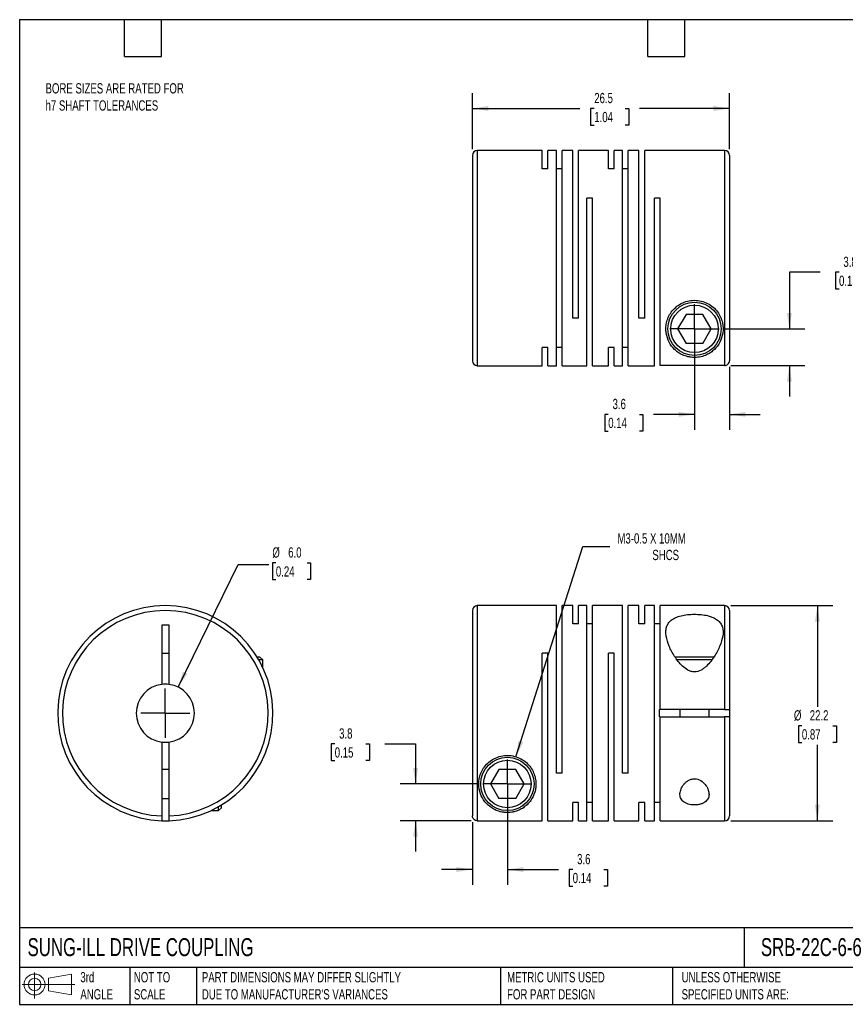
# Model space of a CAD drawing. Header units: millimetres. Extents: x 3 to 137, y 3 to 105.
# Tile 1 of 2: x 3 to 88, y 3 to 105. Entities that reach past the tile are written whole.
import ezdxf

# ---------------------------------------------------------------- set-up
doc = ezdxf.new("R2010")
doc.units = ezdxf.units.MM
doc.header["$LTSCALE"] = 0.5
doc.linetypes.add('SLD-Center', pattern=[19.05, 15.24, -1.27, 1.27, -1.27])
doc.linetypes.add('SLD-Solid', pattern=[0])
doc.layers.add('CENTER', color=40, linetype='SLD-Center')
doc.layers.add('SLD-DEFPOINTS', color=7, linetype='Continuous')
doc.layers.add('DIMENSIONS', color=140, linetype='SLD-Solid', lineweight=25)
doc.layers.add('TEXT', color=140, linetype='SLD-Solid', lineweight=25)
doc.styles.add('SLDTEXTSTYLE0', font='TXT', dxfattribs={"width": 0.7})
doc.dimstyles.new('SLDDIMSTYLE0', dxfattribs={"dimtxt": 1.079004, "dimasz": 1.651, "dimexe": 0, "dimexo": 0.0625, "dimgap": 0.269751, "dimtad": 0, "dimtih": 1, "dimtoh": 1, "dimdec": 1, "dimrnd": 1e-09, "dimzin": 12, "dimdsep": 46, "dimtxsty": 'SLDTEXTSTYLE0', "dimsah": 1, "dimcen": 0.09, "dimadec": 0, "dimazin": 3, "dimtfac": 1, "dimtdec": 1, "dimtmove": 0, "dimatfit": 0, "dimfxl": 0, "dimfrac": 2, "dimtolj": 1, "dimtzin": 12, "dimarcsym": 0})
doc.dimstyles.new('SLDDIMSTYLE1', dxfattribs={"dimtxt": 1.079004, "dimasz": 1.651, "dimexe": 0, "dimexo": 0.0625, "dimgap": 0.269751, "dimtad": 0, "dimtih": 1, "dimtoh": 1, "dimdec": 1, "dimrnd": 1e-09, "dimzin": 12, "dimdsep": 46, "dimtxsty": 'SLDTEXTSTYLE0', "dimsah": 1, "dimcen": 0, "dimadec": 0, "dimazin": 3, "dimtfac": 1, "dimtdec": 1, "dimtofl": 0, "dimtmove": 0, "dimatfit": 3, "dimfxl": 0, "dimfrac": 2, "dimtolj": 1, "dimtzin": 12, "dimarcsym": 0})
doc.dimstyles.new('SLDDIMSTYLE2', dxfattribs={"dimtxt": 1.079004, "dimasz": 1.651, "dimexe": 0, "dimexo": 0.0625, "dimgap": 0.269751, "dimtad": 0, "dimtih": 1, "dimtoh": 1, "dimdec": 1, "dimrnd": 1e-09, "dimzin": 12, "dimdsep": 46, "dimtxsty": 'SLDTEXTSTYLE0', "dimsah": 1, "dimcen": 0.09, "dimadec": 0, "dimazin": 3, "dimtfac": 1, "dimtdec": 1, "dimtofl": 0, "dimtmove": 0, "dimatfit": 3, "dimfxl": 0, "dimfrac": 2, "dimtolj": 1, "dimtzin": 12, "dimarcsym": 0})
doc.dimstyles.new('SLDDIMSTYLE3', dxfattribs={"dimtxt": 1.079004, "dimasz": 1.651, "dimexe": 0, "dimexo": 0.0625, "dimgap": 0.269751, "dimtad": 0, "dimtih": 1, "dimtoh": 1, "dimdec": 1, "dimrnd": 1e-09, "dimzin": 4, "dimdsep": 46, "dimtxsty": 'SLDTEXTSTYLE0', "dimsah": 1, "dimcen": 0, "dimadec": 0, "dimazin": 1, "dimtfac": 1, "dimtdec": 1, "dimtofl": 0, "dimtmove": 0, "dimatfit": 3, "dimfxl": 0, "dimfrac": 2, "dimtolj": 1, "dimtzin": 12, "dimarcsym": 0})

# ---------------------------------------------------------------- blocks, each defined once
blk = doc.blocks.new('Block11')
at = {"color": 7, "linetype": 'SLD-Solid', "lineweight": 18}
for p, q in [((1.29, 2.66), (1.29, 0)), ((2.74, 2.08), (5.09, 2.52)), ((2.74, 0.8), (2.74, 2.08)), ((5.09, 2.52), (5.09, 0.37)), ((0, 1.44), (5.44, 1.44)), ((2.74, 0.8), (5.09, 0.37))]:
    blk.add_line(p, q, dxfattribs=at)
for radius in [1.08, 0.643]:
    blk.add_circle((1.29, 1.44), radius, dxfattribs=at)
blk = doc.blocks.new('Block12')
at = {"layer": 'SLD-DEFPOINTS'}
blk.add_blockref('Block11', (0, 0), dxfattribs=at)
blk = doc.blocks.new('_D')
at = {"layer": 'DIMENSIONS'}
for p, q in [((53.46, 25.28), (53.46, 15.5)), ((49.86, 21.98), (49.86, 15.5)), ((49.86, 17.09), (46.68, 17.09)), ((53.46, 17.09), (58.73, 17.09)), ((60.2, 17.09), (59.83, 17.09)), ((59.83, 17.09), (59.83, 15.37)), ((63.4, 17.09), (63.77, 17.09)), ((63.77, 17.09), (63.77, 15.37)), ((59.83, 15.37), (60.2, 15.37)), ((63.77, 15.37), (63.4, 15.37))]:
    blk.add_line(p, q, dxfattribs=at)
for points in [[(49.86, 17.09), (48.21, 17.34), (48.21, 16.83)], [(53.46, 17.09), (55.11, 16.83), (55.11, 17.34)]]:
    blk.add_solid(points, dxfattribs=at)
at = {"layer": 'DIMENSIONS', "char_height": 1.058, "attachment_point": 1, "style": 'SLDTEXTSTYLE0'}
for s, insert in [('3.6', (60.65, 18.69)), ('0.14', (60.2, 16.74))]:
    blk.add_mtext(s, dxfattribs=dict(at, insert=insert))
blk = doc.blocks.new('_D_1')
at = {"layer": 'DIMENSIONS'}
for p, q in [((35.66, 30.04), (35.3, 30.04)), ((35.3, 30.04), (35.3, 28.33)), ((38.87, 30.04), (39.23, 30.04)), ((39.23, 30.04), (39.23, 28.33)), ((40.82, 30.04), (43.99, 30.04)), ((43.99, 30.04), (43.99, 25.91)), ((35.3, 28.33), (35.66, 28.33)), ((39.23, 28.33), (38.87, 28.33)), ((50.28, 25.91), (42.4, 25.91)), ((49.72, 22.12), (42.4, 22.12)), ((43.99, 22.12), (43.99, 18.94))]:
    blk.add_line(p, q, dxfattribs=at)
for points in [[(43.99, 25.91), (44.24, 27.56), (43.74, 27.56)], [(43.99, 22.12), (43.74, 20.47), (44.24, 20.47)]]:
    blk.add_solid(points, dxfattribs=at)
at = {"layer": 'DIMENSIONS', "char_height": 1.058, "attachment_point": 1, "style": 'SLDTEXTSTYLE0'}
for s, insert in [('3.8', (36.11, 31.65)), ('0.15', (35.66, 29.69))]:
    blk.add_mtext(s, dxfattribs=dict(at, insert=insert))
blk = doc.blocks.new('_D_2')
at = {"layer": 'DIMENSIONS'}
for p, q in [((54.35, 28.72), (61.24, 50.42)), ((61.24, 50.42), (64.01, 50.42))]:
    blk.add_line(p, q, dxfattribs=at)
blk.add_solid([(54.35, 28.72), (55.09, 30.22), (54.61, 30.37)], dxfattribs=at)
at = {"layer": 'DIMENSIONS', "attachment_point": 1, "style": 'SLDTEXTSTYLE0'}
for s, insert, char_height in [('M3-0.5 X 10MM', (64.81, 51.78), 1.0583), ('SHCS', (68.41, 50.07), 1.058)]:
    blk.add_mtext(s, dxfattribs=dict(at, insert=insert, char_height=char_height))
blk = doc.blocks.new('_D_3')
at = {"layer": 'DIMENSIONS'}
for p, q in [((76.49, 44.31), (87.02, 44.31)), ((85.43, 44.31), (85.43, 33.87)), ((83.83, 31.91), (83.47, 31.91)), ((83.47, 31.91), (83.47, 30.2)), ((87.03, 31.91), (87.4, 31.91)), ((87.4, 31.91), (87.4, 30.2)), ((83.47, 30.2), (83.83, 30.2)), ((85.43, 22.11), (85.43, 29.96)), ((87.4, 30.2), (87.03, 30.2)), ((76.49, 22.11), (87.02, 22.11))]:
    blk.add_line(p, q, dxfattribs=at)
for points in [[(85.43, 44.31), (85.18, 42.66), (85.68, 42.66)], [(85.43, 22.11), (85.68, 23.76), (85.18, 23.76)]]:
    blk.add_solid(points, dxfattribs=at)
at = {"layer": 'DIMENSIONS', "char_height": 1.058, "attachment_point": 1, "style": 'SLDTEXTSTYLE0'}
for s, insert in [('%%c', (83.01, 33.52)), ('22.2', (84.64, 33.52)), ('0.87', (83.83, 31.56))]:
    blk.add_mtext(s, dxfattribs=dict(at, insert=insert))
blk = doc.blocks.new('SW_CENTERMARKSYMBOL_0')
at = {"layer": 'CENTER', "color": 0}
for q in [(0, 2.54), (-2.54, 0), (0, -2.54), (2.54, 0)]:
    blk.add_line((0, 0), q, dxfattribs=at)
blk = doc.blocks.new('_D_5')
at = {"layer": 'DIMENSIONS'}
for p, q in [((72.76, 72.24), (72.76, 62.46)), ((76.36, 68.94), (76.36, 62.46)), ((63.86, 64.05), (63.5, 64.05)), ((63.5, 64.05), (63.5, 62.33)), ((67.07, 64.05), (67.43, 64.05)), ((67.43, 64.05), (67.43, 62.33)), ((72.76, 64.05), (68.53, 64.05)), ((76.36, 64.05), (79.53, 64.05)), ((63.5, 62.33), (63.86, 62.33)), ((67.43, 62.33), (67.07, 62.33))]:
    blk.add_line(p, q, dxfattribs=at)
for points in [[(72.76, 64.05), (71.11, 64.3), (71.11, 63.8)], [(76.36, 64.05), (78.01, 63.8), (78.01, 64.3)]]:
    blk.add_solid(points, dxfattribs=at)
at = {"layer": 'DIMENSIONS', "char_height": 1.058, "attachment_point": 1, "style": 'SLDTEXTSTYLE0'}
for s, insert in [('3.6', (64.31, 65.65)), ('0.14', (63.86, 63.7))]:
    blk.add_mtext(s, dxfattribs=dict(at, insert=insert))
blk = doc.blocks.new('_D_6')
at = {"layer": 'DIMENSIONS'}
for p, q in [((85.72, 78.71), (82.54, 78.71)), ((82.54, 78.71), (82.54, 72.87)), ((87.66, 78.71), (87.3, 78.71)), ((87.3, 78.71), (87.3, 77)), ((90.87, 78.71), (91.23, 78.71)), ((91.23, 78.71), (91.23, 77)), ((87.3, 77), (87.66, 77)), ((91.23, 77), (90.87, 77)), ((75.93, 72.87), (84.13, 72.87)), ((76.49, 69.08), (84.13, 69.08)), ((82.54, 69.08), (82.54, 65.9))]:
    blk.add_line(p, q, dxfattribs=at)
for points in [[(82.54, 72.87), (82.79, 74.52), (82.29, 74.52)], [(82.54, 69.08), (82.29, 67.43), (82.79, 67.43)]]:
    blk.add_solid(points, dxfattribs=at)
at = {"layer": 'DIMENSIONS', "char_height": 1.058, "attachment_point": 1, "style": 'SLDTEXTSTYLE0'}
for s, insert in [('3.8', (88.11, 80.32)), ('0.15', (87.66, 78.36))]:
    blk.add_mtext(s, dxfattribs=dict(at, insert=insert))
blk = doc.blocks.new('_D_7')
at = {"layer": 'DIMENSIONS'}
for p, q in [((49.86, 91.41), (49.86, 97.2)), ((76.36, 91.41), (76.36, 97.2)), ((49.86, 95.61), (60.95, 95.61)), ((62.42, 95.61), (62.05, 95.61)), ((62.05, 95.61), (62.05, 93.9)), ((65.62, 95.61), (65.98, 95.61)), ((65.98, 95.61), (65.98, 93.9)), ((76.36, 95.61), (67.08, 95.61)), ((62.05, 93.9), (62.42, 93.9)), ((65.98, 93.9), (65.62, 93.9))]:
    blk.add_line(p, q, dxfattribs=at)
for points in [[(49.86, 95.61), (51.51, 95.36), (51.51, 95.87)], [(76.36, 95.61), (74.71, 95.87), (74.71, 95.36)]]:
    blk.add_solid(points, dxfattribs=at)
at = {"layer": 'DIMENSIONS', "char_height": 1.058, "attachment_point": 1, "style": 'SLDTEXTSTYLE0'}
for s, insert in [('26.5', (62.42, 97.22)), ('1.04', (62.42, 95.26))]:
    blk.add_mtext(s, dxfattribs=dict(at, insert=insert))
blk = doc.blocks.new('SW_CENTERMARKSYMBOL_2')
at = {"layer": 'CENTER', "color": 0}
for q in [(0, 2.54), (-2.54, 0), (0, -2.54), (2.54, 0)]:
    blk.add_line((0, 0), q, dxfattribs=at)
blk = doc.blocks.new('_D_8')
at = {"layer": 'DIMENSIONS'}
for p, q in [((19.51, 35.91), (25.7, 48.57)), ((25.7, 48.57), (28.87, 48.57)), ((29.59, 48.72), (29.23, 48.72)), ((29.23, 48.72), (29.23, 47.01)), ((32.8, 48.72), (33.16, 48.72)), ((33.16, 48.72), (33.16, 47.01)), ((29.23, 47.01), (29.59, 47.01)), ((33.16, 47.01), (32.8, 47.01))]:
    blk.add_line(p, q, dxfattribs=at)
blk.add_solid([(19.51, 35.91), (20.46, 37.28), (20.01, 37.5)], dxfattribs=at)
at = {"layer": 'DIMENSIONS', "char_height": 1.058, "attachment_point": 1, "style": 'SLDTEXTSTYLE0'}
for s, insert in [('%%c', (29.23, 50.33)), ('6.0', (30.86, 50.33)), ('0.24', (29.59, 48.37))]:
    blk.add_mtext(s, dxfattribs=dict(at, insert=insert))
blk = doc.blocks.new('SW_CENTERMARKSYMBOL_3')
at = {"layer": 'CENTER', "color": 0}
for q in [(0, 2.54), (-2.54, 0), (0, -2.54), (2.54, 0)]:
    blk.add_line((0, 0), q, dxfattribs=at)

msp = doc.modelspace()

# ---------------------------------------------------------------- linework, layer by layer
for p, q in [((49.86, 90.77), (49.86, 69.57)), ((57.06, 91.27), (50.36, 91.27)), ((50.36, 91.27), (50.36, 69.07)), ((57.06, 89.38), (57.06, 91.27)), ((58.51, 91.27), (57.65, 91.27)), ((57.65, 89.38), (57.65, 91.27)), ((58.51, 69.07), (58.51, 91.27)), ((60.21, 91.27), (59.1, 91.27)), ((59.1, 69.07), (59.1, 91.27)), ((60.21, 73.97), (60.21, 91.27)), ((63.88, 91.27), (60.8, 91.27)), ((60.8, 73.97), (60.8, 91.27)), ((63.88, 89.38), (63.88, 91.27)), ((65.33, 91.27), (64.47, 91.27)), ((64.47, 89.38), (64.47, 91.27)), ((65.33, 69.07), (65.33, 91.27)), ((67.03, 91.27), (65.92, 91.27)), ((65.92, 69.07), (65.92, 91.27)), ((67.03, 73.97), (67.03, 91.27)), ((75.86, 91.27), (67.62, 91.27)), ((67.62, 73.97), (67.62, 91.27)), ((75.86, 91.27), (75.86, 69.08)), ((76.36, 90.77), (76.36, 69.58)), ((57.65, 89.38), (57.06, 89.38)), ((59.1, 89.38), (58.51, 89.38)), ((64.47, 89.38), (63.88, 89.38)), ((65.92, 89.38), (65.33, 89.38)), ((62.25, 86.37), (61.66, 86.37)), ((61.66, 69.07), (61.66, 86.37)), ((62.25, 69.07), (62.25, 86.37)), ((69.22, 86.37), (68.63, 86.37)), ((68.63, 69.07), (68.63, 86.37)), ((69.22, 69.08), (69.22, 86.37)), ((71.89, 74.37), (71.02, 72.87)), ((73.62, 74.37), (71.89, 74.37)), ((74.49, 72.87), (73.62, 74.37)), ((60.8, 73.97), (60.21, 73.97)), ((67.62, 73.97), (67.03, 73.97)), ((71.02, 72.87), (71.89, 71.37)), ((73.62, 71.37), (74.49, 72.87)), ((73.62, 71.37), (71.89, 71.37)), ((57.65, 70.96), (57.06, 70.96)), ((57.06, 69.07), (57.06, 70.96)), ((57.65, 69.07), (57.65, 70.96)), ((59.1, 70.96), (58.51, 70.96)), ((64.47, 70.96), (63.88, 70.96)), ((63.88, 69.07), (63.88, 70.96)), ((64.47, 69.07), (64.47, 70.96)), ((65.92, 70.96), (65.33, 70.96)), ((50.36, 69.07), (57.06, 69.07)), ((57.65, 69.07), (58.51, 69.07)), ((59.1, 69.07), (61.66, 69.07)), ((62.25, 69.07), (63.88, 69.07)), ((64.47, 69.07), (65.33, 69.07)), ((65.92, 69.07), (68.63, 69.07)), ((75.86, 69.08), (69.22, 69.08)), ((49.86, 43.81), (49.86, 22.62)), ((58.51, 44.31), (50.36, 44.31)), ((50.36, 44.31), (50.36, 22.12)), ((58.51, 27.01), (58.51, 44.31)), ((60.21, 44.31), (59.1, 44.31)), ((59.1, 27.01), (59.1, 44.31)), ((60.21, 42.42), (60.21, 44.31)), ((61.66, 44.31), (60.8, 44.31)), ((60.8, 42.42), (60.8, 44.31)), ((61.66, 22.11), (61.66, 44.31)), ((65.33, 44.31), (62.25, 44.31)), ((62.25, 22.11), (62.25, 44.31)), ((65.33, 27.01), (65.33, 44.31)), ((67.03, 44.31), (65.92, 44.31)), ((65.92, 27.01), (65.92, 44.31)), ((67.03, 42.42), (67.03, 44.31)), ((68.63, 44.31), (67.62, 44.31)), ((67.62, 42.42), (67.62, 44.31)), ((68.63, 22.11), (68.63, 44.31)), ((75.86, 44.31), (69.22, 44.31)), ((69.22, 33.59), (69.22, 44.31)), ((75.86, 44.31), (75.86, 33.59)), ((76.36, 43.81), (76.36, 33.59)), ((17.82, 42.31), (17.82, 36.19)), ((18.57, 42.31), (17.82, 42.31)), ((18.57, 36.19), (18.57, 42.31)), ((60.8, 42.42), (60.21, 42.42)), ((62.25, 42.42), (61.66, 42.42)), ((67.62, 42.42), (67.03, 42.42)), ((69.22, 42.42), (68.63, 42.42)), ((17.82, 39.41), (18.57, 39.41)), ((27.94, 39.01), (27.66, 39.01)), ((28.24, 38.71), (27.83, 38.71)), ((28.24, 38.71), (27.94, 39.01)), ((28.24, 37.92), (28.24, 38.71)), ((57.65, 39.41), (57.06, 39.41)), ((57.06, 22.12), (57.06, 39.41)), ((57.65, 22.11), (57.65, 39.41)), ((64.47, 39.41), (63.88, 39.41)), ((63.88, 22.11), (63.88, 39.41)), ((64.47, 22.11), (64.47, 39.41)), ((72.76, 39.01), (70.74, 39.01)), ((72.76, 38.71), (70.96, 38.71)), ((74.76, 39.01), (72.76, 39.01)), ((74.56, 38.71), (72.76, 38.71)), ((69.16, 32.84), (69.16, 33.59)), ((69.22, 33.59), (69.16, 33.59)), ((75.86, 33.59), (69.22, 33.59)), ((71.26, 33.59), (71.26, 32.84)), ((74.26, 32.84), (74.26, 33.59)), ((76.36, 33.59), (76.36, 32.84)), ((69.16, 32.84), (69.22, 32.84)), ((69.22, 22.11), (69.22, 32.84)), ((69.22, 32.84), (75.86, 32.84)), ((75.86, 32.84), (75.86, 22.11)), ((76.36, 32.84), (76.36, 22.61)), ((17.82, 30.23), (17.82, 22.62)), ((18.57, 22.62), (18.57, 30.23)), ((18.57, 27.41), (17.82, 27.41)), ((52.59, 27.41), (51.72, 25.91)), ((54.32, 27.41), (52.59, 27.41)), ((55.19, 25.91), (54.32, 27.41)), ((59.1, 27.01), (58.51, 27.01)), ((65.92, 27.01), (65.33, 27.01)), ((51.72, 25.91), (52.59, 24.41)), ((54.32, 24.41), (55.19, 25.91)), ((17.82, 24.41), (18.57, 24.41)), ((54.32, 24.41), (52.59, 24.41)), ((23.69, 23.16), (23.69, 23.57)), ((23.69, 23.16), (23.99, 23.46)), ((23.99, 23.46), (23.99, 23.75)), ((60.8, 24), (60.21, 24)), ((60.21, 22.11), (60.21, 24)), ((60.8, 22.11), (60.8, 24)), ((62.25, 24), (61.66, 24)), ((67.62, 24), (67.03, 24)), ((67.03, 22.11), (67.03, 24)), ((67.62, 22.11), (67.62, 24)), ((69.22, 24), (68.63, 24)), ((22.91, 23.16), (23.69, 23.16)), ((50.36, 22.12), (57.06, 22.12)), ((57.65, 22.11), (60.21, 22.11)), ((60.8, 22.11), (61.66, 22.11)), ((62.25, 22.11), (63.88, 22.11)), ((64.47, 22.11), (67.03, 22.11)), ((67.62, 22.11), (68.63, 22.11)), ((69.22, 22.11), (75.86, 22.11))]:
    msp.add_line(p, q)
at = {"flags": 128}
msp.add_lwpolyline([(17.82, 22.12), (18.19, 22.11), (18.57, 22.12)], dxfattribs=at)
for centre, radius in [((72.76, 72.87), 2.75), ((72.76, 72.87), 2.45), ((53.46, 25.91), 2.75), ((53.46, 25.91), 2.45)]:
    msp.add_circle(centre, radius)
for centre, radius, start, end in [((50.36, 90.77), 0.5, 90, 180), ((75.86, 90.77), 0.5, 0, 90), ((50.36, 69.57), 0.5, 180, 270), ((18.19, 33.21), 11.1, 271.936, 268.064), ((18.19, 33.21), 10.6, 272.0274, 267.9726), ((50.36, 43.81), 0.5, 90, 180), ((75.86, 43.81), 0.5, 0, 90), ((18.19, 33.21), 3, 97.1808, 262.8192), ((18.19, 33.21), 3, 82.8192, 97.1808), ((18.19, 33.21), 3, 277.1808, 82.8192), ((18.19, 33.21), 3, 262.8192, 277.1808), ((75.86, 22.61), 0.5, 270, 0)]:
    msp.add_arc(centre, radius, start, end)
for points, knots in [([(72.76, 69.92), (73, 69.92), (73.23, 69.95), (73.54, 70.02), (73.64, 70.05), (73.82, 70.12), (73.91, 70.15), (74.15, 70.27), (74.3, 70.35), (74.57, 70.54), (74.69, 70.64), (75.03, 70.97), (75.22, 71.22), (75.52, 71.79), (75.62, 72.1), (75.72, 72.78), (75.72, 73.14), (75.59, 73.7), (75.53, 73.89), (75.36, 74.26), (75.26, 74.45), (75, 74.8), (74.85, 74.96), (74.51, 75.26), (74.32, 75.39), (73.9, 75.6), (73.68, 75.68), (73.22, 75.79), (72.98, 75.82), (72.5, 75.82), (72.26, 75.79), (71.8, 75.67), (71.59, 75.59), (71.17, 75.37), (70.98, 75.24), (70.65, 74.94), (70.49, 74.78), (70.24, 74.43), (70.14, 74.25), (69.97, 73.87), (69.91, 73.68), (69.83, 73.31), (69.81, 73.13), (69.8, 72.76), (69.81, 72.59), (69.89, 72.09), (70, 71.78), (70.29, 71.22), (70.48, 70.97), (70.82, 70.64), (70.94, 70.54), (71.22, 70.35), (71.36, 70.26), (71.69, 70.11), (71.87, 70.05), (72.18, 69.98), (72.29, 69.96), (72.52, 69.93), (72.64, 69.92), (72.76, 69.92)], [0, 0, 0, 0, 0.03125, 0.03125, 0.046875, 0.046875, 0.0625, 0.0625, 0.09375, 0.09375, 0.125, 0.125, 0.1875, 0.1875, 0.25, 0.25, 0.3125, 0.3125, 0.34375, 0.34375, 0.375, 0.375, 0.40625, 0.40625, 0.4375, 0.4375, 0.46875, 0.46875, 0.5, 0.5, 0.53125, 0.53125, 0.5625, 0.5625, 0.59375, 0.59375, 0.625, 0.625, 0.65625, 0.65625, 0.6875, 0.6875, 0.71875, 0.71875, 0.75, 0.75, 0.8125, 0.8125, 0.875, 0.875, 0.90625, 0.90625, 0.9375, 0.9375, 0.96875, 0.96875, 0.984375, 0.984375, 1, 1, 1, 1]), ([(75.86, 69.08), (75.99, 69.08), (76.12, 69.13), (76.3, 69.32), (76.36, 69.45), (76.36, 69.58)], [0, 0, 0, 0, 0.5, 0.5, 1, 1, 1, 1]), ([(72.76, 37.47), (73, 37.47), (73.23, 37.55), (73.54, 37.71), (73.64, 37.78), (73.82, 37.92), (73.91, 37.99), (74.15, 38.23), (74.3, 38.39), (74.57, 38.73), (74.69, 38.91), (75.03, 39.43), (75.22, 39.8), (75.52, 40.5), (75.62, 40.84), (75.72, 41.5), (75.72, 41.81), (75.59, 42.23), (75.53, 42.37), (75.36, 42.61), (75.26, 42.72), (75, 42.92), (74.85, 43.01), (74.51, 43.16), (74.32, 43.23), (73.9, 43.33), (73.68, 43.36), (73.22, 43.41), (72.98, 43.42), (72.5, 43.42), (72.26, 43.41), (71.8, 43.36), (71.59, 43.32), (71.17, 43.22), (70.98, 43.16), (70.65, 43), (70.49, 42.91), (70.24, 42.71), (70.14, 42.6), (69.97, 42.35), (69.91, 42.22), (69.83, 41.94), (69.81, 41.79), (69.8, 41.48), (69.81, 41.32), (69.89, 40.83), (70, 40.49), (70.29, 39.78), (70.48, 39.43), (70.82, 38.9), (70.94, 38.73), (71.22, 38.39), (71.36, 38.22), (71.69, 37.91), (71.87, 37.77), (72.18, 37.6), (72.29, 37.55), (72.52, 37.49), (72.64, 37.47), (72.76, 37.47)], [0, 0, 0, 0, 0.03125, 0.03125, 0.046875, 0.046875, 0.0625, 0.0625, 0.09375, 0.09375, 0.125, 0.125, 0.1875, 0.1875, 0.25, 0.25, 0.3125, 0.3125, 0.34375, 0.34375, 0.375, 0.375, 0.40625, 0.40625, 0.4375, 0.4375, 0.46875, 0.46875, 0.5, 0.5, 0.53125, 0.53125, 0.5625, 0.5625, 0.59375, 0.59375, 0.625, 0.625, 0.65625, 0.65625, 0.6875, 0.6875, 0.71875, 0.71875, 0.75, 0.75, 0.8125, 0.8125, 0.875, 0.875, 0.90625, 0.90625, 0.9375, 0.9375, 0.96875, 0.96875, 0.984375, 0.984375, 1, 1, 1, 1]), ([(75.86, 33.59), (75.99, 33.59), (76.12, 33.59), (76.3, 33.59), (76.36, 33.59), (76.36, 33.59)], [0, 0, 0, 0, 0.5, 0.5, 1, 1, 1, 1]), ([(76.36, 32.84), (76.36, 32.84), (76.3, 32.84), (76.12, 32.84), (75.99, 32.84), (75.86, 32.84)], [0, 0, 0, 0, 0.5, 0.5, 1, 1, 1, 1]), ([(50.51, 25.91), (50.51, 25.55), (50.57, 25.22), (50.79, 24.6), (50.95, 24.32), (51.34, 23.83), (51.57, 23.62), (51.99, 23.34), (52.14, 23.26), (52.49, 23.12), (52.67, 23.06), (53, 22.99), (53.11, 22.98), (53.35, 22.96), (53.47, 22.96), (53.7, 22.97), (53.82, 22.98), (54.04, 23.02), (54.15, 23.04), (54.44, 23.12), (54.62, 23.19), (54.94, 23.35), (55.08, 23.44), (55.34, 23.63), (55.46, 23.74), (55.68, 23.96), (55.78, 24.08), (56.05, 24.47), (56.19, 24.75), (56.33, 25.22), (56.37, 25.39), (56.41, 25.73), (56.41, 25.91), (56.39, 26.27), (56.36, 26.46), (56.26, 26.83), (56.2, 27.02), (56.02, 27.39), (55.9, 27.57), (55.63, 27.91), (55.47, 28.08), (55.12, 28.36), (54.92, 28.48), (54.5, 28.68), (54.27, 28.75), (53.81, 28.85), (53.57, 28.87), (53.09, 28.85), (52.86, 28.81), (52.4, 28.68), (52.19, 28.58), (51.78, 28.35), (51.6, 28.22), (51.28, 27.91), (51.13, 27.74), (50.89, 27.39), (50.8, 27.2), (50.57, 26.64), (50.51, 26.27), (50.51, 25.91)], [0, 0, 0, 0, 0.0625, 0.0625, 0.125, 0.125, 0.1875, 0.1875, 0.21875, 0.21875, 0.25, 0.25, 0.265625, 0.265625, 0.28125, 0.28125, 0.296875, 0.296875, 0.3125, 0.3125, 0.34375, 0.34375, 0.375, 0.375, 0.40625, 0.40625, 0.4375, 0.4375, 0.5, 0.5, 0.53125, 0.53125, 0.5625, 0.5625, 0.59375, 0.59375, 0.625, 0.625, 0.65625, 0.65625, 0.6875, 0.6875, 0.71875, 0.71875, 0.75, 0.75, 0.78125, 0.78125, 0.8125, 0.8125, 0.84375, 0.84375, 0.875, 0.875, 0.90625, 0.90625, 0.9375, 0.9375, 1, 1, 1, 1]), ([(72.76, 26.44), (72.64, 26.44), (72.52, 26.43), (72.3, 26.36), (72.2, 26.31), (72.02, 26.2), (71.93, 26.14), (71.78, 26.01), (71.71, 25.93), (71.53, 25.71), (71.44, 25.55), (71.31, 25.24), (71.27, 25.08), (71.25, 24.77), (71.27, 24.62), (71.38, 24.34), (71.47, 24.21), (71.73, 23.99), (71.9, 23.9), (72.3, 23.78), (72.53, 23.75), (72.88, 23.75), (73, 23.76), (73.22, 23.79), (73.33, 23.81), (73.53, 23.88), (73.62, 23.92), (73.79, 24), (73.86, 24.06), (74.05, 24.22), (74.14, 24.35), (74.25, 24.63), (74.26, 24.78), (74.24, 25.09), (74.2, 25.24), (74.07, 25.56), (73.98, 25.71), (73.73, 26.01), (73.59, 26.15), (73.21, 26.37), (72.99, 26.44), (72.76, 26.44)], [0, 0, 0, 0, 0.03125, 0.03125, 0.0625, 0.0625, 0.09375, 0.09375, 0.125, 0.125, 0.1875, 0.1875, 0.25, 0.25, 0.3125, 0.3125, 0.375, 0.375, 0.4375, 0.4375, 0.5, 0.5, 0.53125, 0.53125, 0.5625, 0.5625, 0.59375, 0.59375, 0.625, 0.625, 0.6875, 0.6875, 0.75, 0.75, 0.8125, 0.8125, 0.875, 0.875, 0.9375, 0.9375, 1, 1, 1, 1]), ([(17.82, 22.62), (17.82, 22.48), (17.82, 22.36), (17.82, 22.17), (17.82, 22.12), (17.82, 22.12)], [0, 0, 0, 0, 0.5, 0.5, 1, 1, 1, 1]), ([(18.57, 22.12), (18.57, 22.12), (18.57, 22.17), (18.57, 22.36), (18.57, 22.48), (18.57, 22.62)], [0, 0, 0, 0, 0.5, 0.5, 1, 1, 1, 1]), ([(50.36, 22.12), (50.22, 22.12), (50.1, 22.17), (49.91, 22.36), (49.86, 22.48), (49.86, 22.62)], [0, 0, 0, 0, 0.5, 0.5, 1, 1, 1, 1])]:
    msp.add_open_spline(points, degree=3, knots=knots)
at = {"layer": 'TEXT'}
for p, q in [((3.17, 104.78), (136.52, 104.78)), ((3.17, 104.78), (3.17, 3.17)), ((13.97, 100.97), (13.97, 104.78)), ((17.78, 100.97), (17.78, 104.78)), ((67.94, 100.97), (67.94, 104.78)), ((71.75, 100.97), (71.75, 104.78)), ((13.97, 100.97), (17.78, 100.97)), ((67.94, 100.97), (71.75, 100.97)), ((136.52, 11.06), (3.17, 11.06)), ((77.88, 11.06), (77.88, 6.98)), ((136.52, 6.98), (3.17, 6.98)), ((14.52, 6.98), (14.52, 3.17)), ((21.42, 6.98), (21.42, 3.17)), ((52.74, 6.98), (52.74, 3.17)), ((70.5, 6.98), (70.5, 3.17)), ((3.17, 3.17), (136.52, 3.17))]:
    msp.add_line(p, q, dxfattribs=at)

# ---------------------------------------------------------------- block references
at = {"layer": 'CENTER'}
for name, p in [('SW_CENTERMARKSYMBOL_2', (72.76, 72.87)), ('SW_CENTERMARKSYMBOL_3', (18.19, 33.21)), ('SW_CENTERMARKSYMBOL_0', (53.46, 25.91))]:
    msp.add_blockref(name, p, dxfattribs=at)
at = {"layer": 'SLD-DEFPOINTS'}
msp.add_blockref('Block12', (3.42, 3.78), dxfattribs=at)

# ---------------------------------------------------------------- texts
at = {"layer": 'TEXT', "attachment_point": 1, "style": 'SLDTEXTSTYLE0'}
for s, insert, char_height in [('BORE SIZES ARE RATED FOR^Jh7 SHAFT TOLERANCES', (5.84, 98.22), 1.0583), ('SUNG-ILL DRIVE COUPLING', (3.98, 10), 1.8521), ('SRB-22C-6-6', (79.6, 10), 1.8521), ('3rd^JANGLE', (9.43, 6.5), 1.058), ('NOT TO^JSCALE', (14.95, 6.5), 1.0583), ("PART DIMENSIONS MAY DIFFER SLIGHTLY ^JDUE TO MANUFACTURER'S VARIANCES", (21.96, 6.5), 1.0583), ('METRIC UNITS USED ^JFOR PART DESIGN', (53.43, 6.5), 1.0583), ('UNLESS OTHERWISE ^JSPECIFIED UNITS ARE:', (71.43, 6.5), 1.0583)]:
    msp.add_mtext(s, dxfattribs=dict(at, insert=insert, char_height=char_height))

# ---------------------------------------------------------------- dimensions: what is measured, and where the dimension line sits
at = {"layer": 'DIMENSIONS'}
for base, p1, p2, dimstyle, picture, middle in [((49.86, 95.61), (76.36, 90.77), (49.86, 90.77), 'SLDDIMSTYLE2', '_D_7', (64.02, 95.61)), ((72.76, 64.05), (76.36, 69.58), (72.76, 72.87), 'SLDDIMSTYLE0', '_D_5', (65.46, 64.05)), ((53.46, 17.09), (49.86, 22.62), (53.46, 25.91), 'SLDDIMSTYLE0', '_D', (61.8, 17.09))]:
    dim = msp.add_linear_dim(base=base, p1=p1, p2=p2, dimstyle=dimstyle, dxfattribs=at)
    dim.commit()
    dim.dimension.update_dxf_attribs({"geometry": picture, "text_midpoint": middle, "dimtype": 160})
for base, p1, p2, picture, middle in [((82.54, 72.87), (75.86, 69.08), (75.3, 72.87), '_D_6', (82.54, 78.71)), ((43.99, 25.91), (50.36, 22.12), (50.92, 25.91), '_D_1', (43.99, 30.04))]:
    dim = msp.add_linear_dim(base=base, p1=p1, p2=p2, angle=90, dimstyle='SLDDIMSTYLE0', dxfattribs=at)
    dim.commit()
    dim.dimension.update_dxf_attribs({"geometry": picture, "text_midpoint": middle, "dimtype": 160})
dim = msp.add_diameter_dim_2p(p1=(52.56, 23.1), p2=(54.35, 28.72), text='M3-0.5 X 10MM\\PSHCS', dimstyle='SLDDIMSTYLE1', override={"dimpost": '<>'}, dxfattribs=at)
dim.commit()
dim.dimension.update_dxf_attribs({"geometry": '_D_2', "text_midpoint": (70.39, 50.42), "dimtype": 163})
dim = msp.add_diameter_dim_2p(p1=(16.88, 30.51), p2=(19.51, 35.91), dimstyle='SLDDIMSTYLE3', dxfattribs=at)
dim.commit()
dim.dimension.update_dxf_attribs({"geometry": '_D_8', "text_midpoint": (31.2, 48.57), "dimtype": 163})
dim = msp.add_linear_dim(base=(85.43, 22.11), p1=(75.86, 44.31), p2=(75.86, 22.11), angle=90, text='%%c<>', dimstyle='SLDDIMSTYLE2', dxfattribs=at)
dim.commit()
dim.dimension.update_dxf_attribs({"geometry": '_D_3', "text_midpoint": (85.43, 31.91), "dimtype": 160})

doc.saveas('drawing.dxf')
